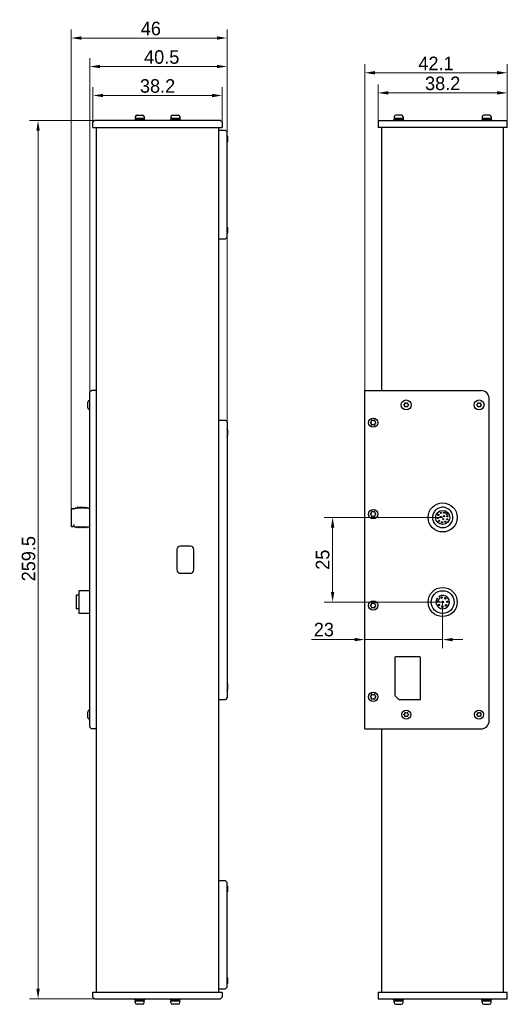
# Model space of a CAD drawing. Header units: millimetres. Extents: x 2329 to 5782, y 1296 to 2780.
# Tile 79 of 123: x 3713 to 3857, y 2213 to 2504. Entities that reach past the tile are written whole.
import ezdxf

# ---------------------------------------------------------------- set-up
doc = ezdxf.new("R2010")
doc.units = ezdxf.units.MM
doc.header["$LTSCALE"] = 0.3
doc.layers.add('00_COMPONENTS', color=7, linetype='Continuous')
doc.layers.add('51__DRAFT_DIMS', color=7, linetype='Continuous')
doc.styles.add('尺寸值样式', font='兰亭黑 GBK.TTF', dxfattribs={"height": 4})
doc.dimstyles.new('1直线标注', dxfattribs={"dimtxt": 4, "dimasz": 3, "dimexe": 2.5, "dimexo": 0, "dimtad": 1, "dimdec": 1, "dimdsep": 46, "dimtxsty": '尺寸值样式', "dimcen": 0, "dimclrd": 8, "dimclre": 8, "dimclrt": 7, "dimadec": 0, "dimazin": 0, "dimtp": 0.001, "dimtm": 0.001, "dimtfac": 1, "dimtdec": 1, "dimtmove": 0, "dimatfit": 0, "dimldrblk": '_FILLED', "dimfxl": 1, "dimtolj": 1, "dimlwd": 15, "dimlwe": 15, "dimarcsym": 0})

# ---------------------------------------------------------------- blocks, each defined once
blk = doc.blocks.new('*D239')
at = {"layer": '51__DRAFT_DIMS', "color": 8, "lineweight": 15}
for p, q in [((3838.05, 2357), (3803.07, 2357)), ((3805.57, 2354), (3805.57, 2335)), ((3838.05, 2332), (3803.07, 2332))]:
    blk.add_line(p, q, dxfattribs=at)
at = {"layer": '51__DRAFT_DIMS', "color": 8}
for points in [[(3806.07, 2354), (3805.07, 2354), (3805.57, 2357)], [(3805.07, 2335), (3806.07, 2335), (3805.57, 2332)]]:
    blk.add_solid(points, dxfattribs=at)
at = {"layer": 'Defpoints', "color": 0}
for p in [(3838.05, 2357), (3805.57, 2332), (3838.05, 2332)]:
    blk.add_point(p, dxfattribs=at)
at = {"layer": '51__DRAFT_DIMS', "color": 7, "insert": (3800.61, 2344.51), "char_height": 4, "attachment_point": 2, "rotation": 90, "style": '尺寸值样式'}
blk.add_mtext('\\A1;25', dxfattribs=at)
blk = doc.blocks.new('_FILLED')
at = {"color": 0, "linetype": 'ByBlock'}
blk.add_solid([(0, 0), (-1, 0.167), (-1, -0.167)], dxfattribs=at)
blk = doc.blocks.new('*D240')
at = {"layer": '51__DRAFT_DIMS', "color": 8, "lineweight": 15}
for p, q in [((3838.05, 2332), (3838.05, 2318.4)), ((3815.05, 2299.8), (3815.05, 2323.4)), ((3812.05, 2320.9), (3799.36, 2320.9)), ((3815.05, 2320.9), (3838.05, 2320.9)), ((3841.05, 2320.9), (3844.05, 2320.9))]:
    blk.add_line(p, q, dxfattribs=at)
at = {"layer": '51__DRAFT_DIMS', "color": 8}
for points in [[(3812.05, 2320.4), (3812.05, 2321.4), (3815.05, 2320.9)], [(3841.05, 2321.4), (3841.05, 2320.4), (3838.05, 2320.9)]]:
    blk.add_solid(points, dxfattribs=at)
at = {"layer": 'Defpoints', "color": 0}
for p in [(3838.05, 2332), (3838.05, 2320.9), (3815.05, 2299.8)]:
    blk.add_point(p, dxfattribs=at)
at = {"layer": '51__DRAFT_DIMS', "color": 7, "insert": (3805.97, 2325.86), "char_height": 4, "attachment_point": 3, "style": '尺寸值样式'}
blk.add_mtext('\\A1;23', dxfattribs=at)
blk = doc.blocks.new('*D242')
at = {"color": 8, "lineweight": 15}
for p, q in [((3734.83, 2472.25), (3734.83, 2484.16)), ((3737.83, 2481.66), (3769.98, 2481.66)), ((3772.98, 2472.25), (3772.98, 2484.16))]:
    blk.add_line(p, q, dxfattribs=at)
at = {"color": 8}
for points in [[(3737.83, 2482.16), (3737.83, 2481.16), (3734.83, 2481.66)], [(3769.98, 2481.16), (3769.98, 2482.16), (3772.98, 2481.66)]]:
    blk.add_solid(points, dxfattribs=at)
at = {"layer": 'Defpoints', "color": 0}
for p in [(3772.98, 2481.66), (3734.83, 2472.25), (3772.98, 2472.25)]:
    blk.add_point(p, dxfattribs=at)
at = {"color": 7, "insert": (3753.91, 2484.45), "char_height": 4, "attachment_point": 5, "style": '尺寸值样式'}
blk.add_mtext('\\A1;38.2', dxfattribs=at)
blk = doc.blocks.new('*D243')
at = {"color": 8, "lineweight": 15}
for p, q in [((3815.05, 2394.5), (3815.05, 2490.88)), ((3857.12, 2472.25), (3857.12, 2490.88)), ((3854.12, 2488.38), (3818.05, 2488.38))]:
    blk.add_line(p, q, dxfattribs=at)
at = {"color": 8}
for points in [[(3818.05, 2488.88), (3818.05, 2487.88), (3815.05, 2488.38)], [(3854.12, 2487.88), (3854.12, 2488.88), (3857.12, 2488.38)]]:
    blk.add_solid(points, dxfattribs=at)
at = {"layer": 'Defpoints', "color": 0}
for p in [(3815.05, 2488.38), (3857.12, 2472.25), (3815.05, 2394.5)]:
    blk.add_point(p, dxfattribs=at)
at = {"color": 7, "insert": (3836.08, 2491.14), "char_height": 4, "attachment_point": 5, "style": '尺寸值样式'}
blk.add_mtext('\\A1;42.1', dxfattribs=at)
blk = doc.blocks.new('*D244')
at = {"color": 8, "lineweight": 15}
for p, q in [((3733.91, 2394), (3733.91, 2492.73)), ((3736.91, 2490.23), (3771.41, 2490.23)), ((3774.41, 2470.82), (3774.41, 2492.73))]:
    blk.add_line(p, q, dxfattribs=at)
at = {"color": 8}
for points in [[(3736.91, 2490.73), (3736.91, 2489.73), (3733.91, 2490.23)], [(3771.41, 2489.73), (3771.41, 2490.73), (3774.41, 2490.23)]]:
    blk.add_solid(points, dxfattribs=at)
at = {"layer": 'Defpoints', "color": 0}
for p in [(3774.41, 2490.23), (3774.41, 2470.82), (3733.91, 2394)]:
    blk.add_point(p, dxfattribs=at)
at = {"color": 7, "insert": (3755.13, 2493.01), "char_height": 4, "attachment_point": 5, "style": '尺寸值样式'}
blk.add_mtext('\\A1;40.5', dxfattribs=at)
blk = doc.blocks.new('*D245')
at = {"color": 8, "lineweight": 15}
for p, q in [((3728.41, 2359.55), (3728.41, 2501.15)), ((3774.41, 2385.25), (3774.41, 2501.15)), ((3731.41, 2498.65), (3771.41, 2498.65))]:
    blk.add_line(p, q, dxfattribs=at)
at = {"color": 8}
for points in [[(3731.41, 2499.15), (3731.41, 2498.15), (3728.41, 2498.65)], [(3771.41, 2498.15), (3771.41, 2499.15), (3774.41, 2498.65)]]:
    blk.add_solid(points, dxfattribs=at)
at = {"layer": 'Defpoints', "color": 0}
for p in [(3774.41, 2498.65), (3774.41, 2385.25), (3728.41, 2359.55)]:
    blk.add_point(p, dxfattribs=at)
at = {"color": 7, "insert": (3751.93, 2501.44), "char_height": 4, "attachment_point": 5, "style": '尺寸值样式'}
blk.add_mtext('\\A1;46', dxfattribs=at)
blk = doc.blocks.new('*D246')
at = {"color": 8, "lineweight": 15}
for p, q in [((3818.97, 2474.25), (3818.97, 2484.94)), ((3857.12, 2474.25), (3857.12, 2484.94)), ((3821.97, 2482.44), (3854.12, 2482.44))]:
    blk.add_line(p, q, dxfattribs=at)
at = {"color": 8}
for points in [[(3821.97, 2482.94), (3821.97, 2481.94), (3818.97, 2482.44)], [(3854.12, 2481.94), (3854.12, 2482.94), (3857.12, 2482.44)]]:
    blk.add_solid(points, dxfattribs=at)
at = {"layer": 'Defpoints', "color": 0}
for p in [(3857.12, 2482.44), (3818.97, 2474.25), (3857.12, 2474.25)]:
    blk.add_point(p, dxfattribs=at)
at = {"color": 7, "insert": (3838.05, 2485.23), "char_height": 4, "attachment_point": 5, "style": '尺寸值样式'}
blk.add_mtext('\\A1;38.2', dxfattribs=at)
blk = doc.blocks.new('*D247')
at = {"color": 8, "lineweight": 15}
for p, q in [((3735.33, 2474.25), (3716.14, 2474.25)), ((3718.64, 2471.25), (3718.64, 2217.75)), ((3735.33, 2214.75), (3716.14, 2214.75))]:
    blk.add_line(p, q, dxfattribs=at)
at = {"color": 8}
for points in [[(3719.14, 2471.25), (3718.14, 2471.25), (3718.64, 2474.25)], [(3718.14, 2217.75), (3719.14, 2217.75), (3718.64, 2214.75)]]:
    blk.add_solid(points, dxfattribs=at)
at = {"layer": 'Defpoints', "color": 0}
for p in [(3735.33, 2474.25), (3718.64, 2214.75), (3735.33, 2214.75)]:
    blk.add_point(p, dxfattribs=at)
at = {"color": 7, "insert": (3715.85, 2344.81), "char_height": 4, "attachment_point": 5, "rotation": 90, "style": '尺寸值样式'}
blk.add_mtext('\\A1;259.5', dxfattribs=at)

msp = doc.modelspace()

# ---------------------------------------------------------------- linework, layer by layer
msp.add_line((3731.76979, 2359.99536), (3731.92246, 2359.72785))
at = {"layer": '00_COMPONENTS'}
for p, q in [((3747.82239, 2475.8486), (3749.49739, 2475.8486)), ((3758.32239, 2475.8486), (3759.99739, 2475.8486)), ((3825.88413, 2475.8486), (3824.20913, 2475.8486)), ((3851.88413, 2475.8486), (3850.20913, 2475.8486)), ((3734.83489, 2473.7486), (3735.33489, 2474.2486)), ((3734.83489, 2472.2486), (3734.83489, 2473.7486)), ((3772.48489, 2474.2486), (3735.33489, 2474.2486)), ((3747.19739, 2474.4986), (3747.19739, 2474.2486)), ((3750.12102, 2474.4986), (3747.19876, 2474.4986)), ((3747.32239, 2475.3486), (3747.32239, 2474.8486)), ((3749.99739, 2474.8486), (3747.32239, 2474.8486)), ((3749.95989, 2474.8486), (3749.95989, 2474.4986)), ((3749.99739, 2475.3486), (3749.99739, 2474.8486)), ((3750.12239, 2474.4986), (3750.12239, 2474.2486)), ((3757.69739, 2474.4986), (3757.69739, 2474.2486)), ((3760.62102, 2474.4986), (3757.69876, 2474.4986)), ((3757.82239, 2475.3486), (3757.82239, 2474.8486)), ((3760.49739, 2474.8486), (3757.82239, 2474.8486)), ((3760.45989, 2474.8486), (3760.45989, 2474.4986)), ((3760.49739, 2475.3486), (3760.49739, 2474.8486)), ((3760.62239, 2474.4986), (3760.62239, 2474.2486)), ((3772.98489, 2473.7486), (3772.48489, 2474.2486)), ((3772.98489, 2473.7486), (3772.98489, 2472.2486)), ((3818.97163, 2474.2486), (3857.12163, 2474.2486)), ((3818.97163, 2474.2486), (3818.97163, 2472.2486)), ((3826.50913, 2474.4986), (3823.58413, 2474.4986)), ((3823.58413, 2474.4986), (3823.58413, 2474.2486)), ((3823.70913, 2475.3486), (3823.70913, 2474.8486)), ((3826.38413, 2474.8486), (3823.70913, 2474.8486)), ((3823.74663, 2474.8486), (3823.74663, 2474.4986)), ((3826.34663, 2474.8486), (3826.34663, 2474.4986)), ((3826.38413, 2475.3486), (3826.38413, 2474.8486)), ((3826.50913, 2474.4986), (3826.50913, 2474.2486)), ((3852.50913, 2474.4986), (3849.58413, 2474.4986)), ((3849.58413, 2474.4986), (3849.58413, 2474.2486)), ((3849.70913, 2475.3486), (3849.70913, 2474.8486)), ((3852.38413, 2474.8486), (3849.70913, 2474.8486)), ((3849.74663, 2474.8486), (3849.74663, 2474.4986)), ((3852.34663, 2474.8486), (3852.34663, 2474.4986)), ((3852.38413, 2475.3486), (3852.38413, 2474.8486)), ((3852.50913, 2474.4986), (3852.50913, 2474.2486)), ((3857.12163, 2472.2486), (3857.12163, 2474.2486)), ((3734.83489, 2472.2486), (3772.98489, 2472.2486)), ((3735.90989, 2216.7486), (3735.90989, 2472.2486)), ((3771.90989, 2472.2486), (3771.90989, 2216.7486)), ((3773.90989, 2471.3236), (3771.90989, 2471.3236)), ((3773.90989, 2471.3236), (3774.40989, 2470.8236)), ((3774.40989, 2439.8236), (3774.40989, 2470.8236)), ((3857.12163, 2472.2486), (3818.97163, 2472.2486)), ((3820.04663, 2472.2486), (3820.04663, 2394.4986)), ((3856.04663, 2216.7486), (3856.04663, 2472.2486)), ((3774.50989, 2469.6611), (3774.50989, 2467.9861)), ((3774.50989, 2442.6611), (3774.50989, 2440.9861)), ((3771.90989, 2439.3236), (3773.90989, 2439.3236)), ((3773.90989, 2439.3236), (3774.40989, 2439.8236)), ((3733.90989, 2393.9986), (3734.40989, 2394.4986)), ((3735.90989, 2394.4986), (3734.40989, 2394.4986)), ((3815.04663, 2394.4986), (3849.29663, 2394.4986)), ((3815.04663, 2294.4986), (3815.04663, 2394.4986)), ((3733.80989, 2391.5861), (3733.90989, 2391.5861)), ((3733.90989, 2294.9986), (3733.90989, 2393.9986)), ((3851.79663, 2296.9986), (3851.79663, 2391.9986)), ((3733.30989, 2389.4111), (3733.30989, 2391.0861)), ((3733.80989, 2388.9111), (3733.90989, 2388.9111)), ((3771.90989, 2385.7486), (3773.90989, 2385.7486)), ((3774.40989, 2385.2486), (3773.90989, 2385.7486)), ((3774.40989, 2385.2486), (3774.40989, 2303.7486)), ((3774.50989, 2382.8361), (3774.50989, 2381.1611)), ((3728.40989, 2359.54851), (3728.40989, 2354.4486)), ((3728.50989, 2359.6486), (3729.04066, 2359.6486)), ((3729.04066, 2359.6486), (3729.04719, 2359.62302)), ((3729.20989, 2359.6486), (3729.45564, 2359.6486)), ((3729.45564, 2359.6486), (3729.53489, 2359.72785)), ((3729.53489, 2359.72785), (3729.65326, 2359.72785)), ((3729.65326, 2359.72785), (3729.70363, 2359.81508)), ((3729.77003, 2359.81846), (3729.70753, 2359.81846)), ((3729.77386, 2359.81518), (3729.77003, 2359.81848)), ((3729.82452, 2359.72785), (3729.77387, 2359.81516)), ((3729.83253, 2359.71405), (3729.82452, 2359.72785)), ((3729.82452, 2359.72785), (3730.04732, 2359.72785)), ((3730.18556, 2359.97037), (3730.04586, 2359.7287)), ((3730.2, 2359.99537), (3730.18556, 2359.97037)), ((3730.26617, 2359.99854), (3730.20367, 2359.99854)), ((3730.26979, 2359.99543), (3730.26614, 2359.99859)), ((3730.42649, 2359.72435), (3730.26981, 2359.99539)), ((3730.42246, 2359.72785), (3730.54732, 2359.72785)), ((3730.68555, 2359.97045), (3730.54582, 2359.72872)), ((3730.69997, 2359.99541), (3730.68555, 2359.97045)), ((3730.70362, 2359.99856), (3730.69997, 2359.99541)), ((3730.76612, 2359.99856), (3730.70362, 2359.99856)), ((3730.76975, 2359.99543), (3730.76609, 2359.9986)), ((3730.92641, 2359.72441), (3730.76977, 2359.99539)), ((3730.92246, 2359.72785), (3731.04732, 2359.72785)), ((3731.18554, 2359.97034), (3731.04586, 2359.7287)), ((3731.19999, 2359.99533), (3731.18554, 2359.97034)), ((3731.20366, 2359.99851), (3731.19999, 2359.99533)), ((3731.26616, 2359.99851), (3731.20366, 2359.99851)), ((3731.2698, 2359.99538), (3731.26613, 2359.99855)), ((3731.42647, 2359.72433), (3731.26982, 2359.99534)), ((3731.42246, 2359.72785), (3731.54732, 2359.72785)), ((3731.68553, 2359.97033), (3731.54586, 2359.7287)), ((3731.69997, 2359.99532), (3731.68553, 2359.97033)), ((3731.70364, 2359.99849), (3731.69997, 2359.99532)), ((3731.76614, 2359.99849), (3731.70364, 2359.99849)), ((3731.76979, 2359.99536), (3731.76612, 2359.99854)), ((3731.92246, 2359.72785), (3732.04732, 2359.72785)), ((3732.18556, 2359.97044), (3732.04583, 2359.72871)), ((3732.20001, 2359.99545), (3732.18556, 2359.97044)), ((3732.26615, 2359.9986), (3732.20365, 2359.9986)), ((3732.26975, 2359.9955), (3732.26613, 2359.99864)), ((3732.42645, 2359.72441), (3732.26978, 2359.99546)), ((3732.42246, 2359.72785), (3732.54732, 2359.72785)), ((3732.68553, 2359.97036), (3732.54584, 2359.72871)), ((3732.69996, 2359.99533), (3732.68553, 2359.97036)), ((3732.70363, 2359.9985), (3732.69996, 2359.99533)), ((3732.76613, 2359.9985), (3732.70363, 2359.9985)), ((3732.76977, 2359.99537), (3732.7661, 2359.99855)), ((3732.92642, 2359.72437), (3732.7698, 2359.99533)), ((3732.92246, 2359.72785), (3733.10326, 2359.72785)), ((3733.19614, 2359.90173), (3733.09729, 2359.73132)), ((3733.19988, 2359.90495), (3733.19614, 2359.90173)), ((3733.2624, 2359.90495), (3733.19988, 2359.90495)), ((3733.26614, 2359.90171), (3733.26238, 2359.90498)), ((3733.36652, 2359.72785), (3733.26614, 2359.90171)), ((3733.36652, 2359.72785), (3733.90989, 2359.72785)), ((3838.98355, 2358.35978), (3839.28633, 2358.66256)), ((3839.19568, 2357.93552), (3838.98355, 2358.14765)), ((3839.7106, 2358.2383), (3839.40781, 2357.93552)), ((3728.50989, 2354.3486), (3729.04066, 2354.3486)), ((3729.0472, 2354.37422), (3729.04066, 2354.3486)), ((3729.20989, 2354.3486), (3729.45564, 2354.3486)), ((3729.45564, 2354.3486), (3729.53489, 2354.26935)), ((3729.53489, 2354.26935), (3729.79732, 2354.26935)), ((3729.79335, 2354.27285), (3729.94998, 2354.00188)), ((3729.95365, 2353.99871), (3729.94998, 2354.00188)), ((3729.95365, 2353.99871), (3730.01615, 2353.99871)), ((3730.01982, 2354.00188), (3730.0376, 2354.03265)), ((3730.0376, 2354.03265), (3730.17393, 2354.2685)), ((3730.17246, 2354.26935), (3730.29732, 2354.26935)), ((3730.29335, 2354.27278), (3730.45001, 2354.00175)), ((3730.45365, 2353.9986), (3730.51612, 2353.99856)), ((3730.51975, 2354.0017), (3730.51612, 2353.99856)), ((3730.51977, 2354.00174), (3730.53758, 2354.03255)), ((3730.53758, 2354.03255), (3730.67396, 2354.26849)), ((3730.67246, 2354.26935), (3730.79732, 2354.26935)), ((3730.79332, 2354.27287), (3730.94996, 2354.00187)), ((3730.95363, 2353.9987), (3730.94996, 2354.00187)), ((3730.95363, 2353.9987), (3731.01613, 2353.9987)), ((3731.0198, 2354.00188), (3731.03759, 2354.03266)), ((3731.03759, 2354.03266), (3731.17392, 2354.26851)), ((3731.17246, 2354.26935), (3731.29732, 2354.26935)), ((3731.29337, 2354.27279), (3731.45001, 2354.00179)), ((3731.45366, 2353.99863), (3731.51616, 2353.99863)), ((3731.51977, 2354.00173), (3731.51614, 2353.99859)), ((3731.5198, 2354.00177), (3731.53757, 2354.03252)), ((3731.53757, 2354.03252), (3731.67397, 2354.26849)), ((3731.67248, 2354.26935), (3731.79732, 2354.26935)), ((3731.79337, 2354.2728), (3731.95, 2354.00184)), ((3731.95367, 2353.99866), (3731.95, 2354.00184)), ((3731.95367, 2353.99866), (3732.01617, 2353.99866)), ((3732.01982, 2354.00182), (3732.03759, 2354.03258)), ((3732.03759, 2354.03258), (3732.17396, 2354.26849)), ((3732.17246, 2354.26935), (3732.29732, 2354.26935)), ((3732.2933, 2354.27284), (3732.44998, 2354.00178)), ((3732.45362, 2353.99864), (3732.51612, 2353.99864)), ((3732.51975, 2354.00176), (3732.51609, 2353.99859)), ((3732.51977, 2354.0018), (3732.53757, 2354.0326)), ((3732.53757, 2354.0326), (3732.67393, 2354.2685)), ((3732.67246, 2354.26935), (3732.79732, 2354.26935)), ((3732.79336, 2354.27283), (3732.94999, 2354.00187)), ((3732.95366, 2353.9987), (3732.94999, 2354.00187)), ((3732.95366, 2353.9987), (3733.01613, 2353.99867)), ((3733.01982, 2354.00187), (3733.0376, 2354.03263)), ((3733.0376, 2354.03263), (3733.17394, 2354.26849)), ((3733.17246, 2354.26935), (3733.90989, 2354.26935)), ((3763.58489, 2348.4986), (3760.58489, 2348.4986)), ((3759.58489, 2347.4986), (3759.58489, 2341.4986)), ((3764.58489, 2341.4986), (3764.58489, 2347.4986)), ((3760.58489, 2340.4986), (3763.58489, 2340.4986)), ((3729.90989, 2333.9986), (3729.90989, 2329.9986)), ((3730.65989, 2334.0486), (3729.95989, 2334.0486)), ((3730.65989, 2335.1986), (3730.80989, 2335.3486)), ((3730.65989, 2335.1986), (3730.65989, 2328.7986)), ((3733.90989, 2335.3486), (3730.80989, 2335.3486)), ((3836.58823, 2332.92668), (3836.39234, 2333.12257)), ((3836.92267, 2333.6529), (3837.11856, 2333.45701)), ((3837.11856, 2332.96203), (3837.0832, 2332.92668)), ((3839.4962, 2330.54903), (3839.4941, 2330.54694)), ((3730.65989, 2329.9486), (3729.95989, 2329.9486)), ((3730.65989, 2328.7986), (3730.80989, 2328.6486)), ((3733.90989, 2328.6486), (3730.80989, 2328.6486)), ((3838.09393, 2327.79994), (3838.19279, 2327.70109)), ((3831.29663, 2315.8236), (3824.14663, 2315.8236)), ((3823.89663, 2315.5736), (3823.89663, 2304.57715)), ((3831.54663, 2303.4236), (3831.54663, 2315.5736)), ((3774.50989, 2307.8361), (3774.50989, 2306.1611)), ((3825.12341, 2303.24682), (3823.96986, 2304.40038)), ((3771.90989, 2303.2486), (3773.90989, 2303.2486)), ((3774.40989, 2303.7486), (3773.90989, 2303.2486)), ((3825.30019, 2303.1736), (3831.29663, 2303.1736)), ((3733.30989, 2297.9111), (3733.30989, 2299.5861)), ((3733.80989, 2300.0861), (3733.90989, 2300.0861)), ((3733.80989, 2297.4111), (3733.90989, 2297.4111)), ((3733.90989, 2294.9986), (3734.40989, 2294.4986)), ((3735.90989, 2294.4986), (3734.40989, 2294.4986)), ((3815.04663, 2294.4986), (3849.29663, 2294.4986)), ((3820.04663, 2294.4986), (3820.04663, 2216.7486)), ((3773.90989, 2249.6736), (3771.90989, 2249.6736)), ((3773.90989, 2249.6736), (3774.40989, 2249.1736)), ((3774.40989, 2218.1736), (3774.40989, 2249.1736)), ((3774.50989, 2248.0111), (3774.50989, 2246.3361)), ((3774.50989, 2221.0111), (3774.50989, 2219.3361)), ((3771.90989, 2217.6736), (3773.90989, 2217.6736)), ((3773.90989, 2217.6736), (3774.40989, 2218.1736)), ((3734.83489, 2216.7486), (3772.98489, 2216.7486)), ((3734.83489, 2215.2486), (3734.83489, 2216.7486)), ((3734.83489, 2215.2486), (3735.33489, 2214.7486)), ((3735.33489, 2214.7486), (3772.48489, 2214.7486)), ((3747.19739, 2214.4986), (3747.19739, 2214.7486)), ((3747.19876, 2214.4986), (3750.12102, 2214.4986)), ((3747.32239, 2214.1486), (3749.99739, 2214.1486)), ((3747.32239, 2213.6486), (3747.32239, 2214.1486)), ((3749.95989, 2214.1486), (3749.95989, 2214.4986)), ((3749.99739, 2213.6486), (3749.99739, 2214.1486)), ((3750.12239, 2214.4986), (3750.12239, 2214.7486)), ((3757.69739, 2214.4986), (3757.69739, 2214.7486)), ((3757.69876, 2214.4986), (3760.62102, 2214.4986)), ((3757.82239, 2214.1486), (3760.49739, 2214.1486)), ((3757.82239, 2213.6486), (3757.82239, 2214.1486)), ((3760.45989, 2214.1486), (3760.45989, 2214.4986)), ((3760.49739, 2213.6486), (3760.49739, 2214.1486)), ((3760.62239, 2214.4986), (3760.62239, 2214.7486)), ((3772.98489, 2215.2486), (3772.48489, 2214.7486)), ((3772.98489, 2216.7486), (3772.98489, 2215.2486)), ((3818.97163, 2216.7486), (3818.97163, 2214.7486)), ((3818.97163, 2216.7486), (3857.12163, 2216.7486)), ((3818.97163, 2214.7486), (3857.12163, 2214.7486)), ((3823.58413, 2214.4986), (3823.58413, 2214.7486)), ((3823.58413, 2214.4986), (3826.50913, 2214.4986)), ((3823.70913, 2213.6486), (3823.70913, 2214.1486)), ((3823.70913, 2214.1486), (3826.38413, 2214.1486)), ((3823.74663, 2214.1486), (3823.74663, 2214.4986)), ((3826.34663, 2214.1486), (3826.34663, 2214.4986)), ((3826.38413, 2213.6486), (3826.38413, 2214.1486)), ((3826.50913, 2214.4986), (3826.50913, 2214.7486)), ((3849.58413, 2214.4986), (3849.58413, 2214.7486)), ((3849.58413, 2214.4986), (3852.50913, 2214.4986)), ((3849.70913, 2213.6486), (3849.70913, 2214.1486)), ((3849.70913, 2214.1486), (3852.38413, 2214.1486)), ((3849.74663, 2214.1486), (3849.74663, 2214.4986)), ((3852.34663, 2214.1486), (3852.34663, 2214.4986)), ((3852.38413, 2213.6486), (3852.38413, 2214.1486)), ((3852.50913, 2214.4986), (3852.50913, 2214.7486)), ((3857.12163, 2214.7486), (3857.12163, 2216.7486)), ((3749.49739, 2213.1486), (3747.82239, 2213.1486)), ((3759.99739, 2213.1486), (3758.32239, 2213.1486)), ((3824.20913, 2213.1486), (3825.88413, 2213.1486)), ((3850.20913, 2213.1486), (3851.88413, 2213.1486))]:
    msp.add_line(p, q, dxfattribs=at)
for points in [[(3729.04066, 2359.6486), (3729.04112, 2359.64555), (3729.04344, 2359.63647), (3729.04725, 2359.62278)], [(3729.04726, 2354.37444), (3729.04342, 2354.36069), (3729.0411, 2354.35163), (3729.04066, 2354.3486)]]:
    msp.add_lwpolyline(points, dxfattribs=at)
for centre, radius in [((3827.29663, 2390.2486), 1.4625), ((3848.79663, 2390.2486), 1.4625), ((3817.54663, 2384.9986), 1.375), ((3817.54663, 2357.9986), 1.375), ((3838.04663, 2356.9986), 4.3), ((3838.04663, 2356.9986), 2.075), ((3836.60863, 2356.81247), 0.175), ((3836.79407, 2357.72907), 0.175), ((3837.50052, 2358.34183), 0.175), ((3837.51537, 2357.14095), 0.175), ((3838.18898, 2356.46734), 0.175), ((3838.43413, 2358.39587), 0.175), ((3838.43554, 2357.38751), 0.175), ((3839.38986, 2356.45249), 0.175), ((3839.4439, 2357.3861), 0.175), ((3837.02133, 2355.9733), 0.175), ((3837.86051, 2355.5606), 0.175), ((3838.77711, 2355.74604), 0.175), ((3838.04663, 2331.9986), 4.3), ((3838.04663, 2331.9986), 3.35), ((3837.76075, 2333.34355), 0.2125), ((3838.87413, 2333.09672), 0.2125), ((3817.54663, 2330.9986), 1.375), ((3836.70168, 2332.28448), 0.2125), ((3836.94851, 2331.17111), 0.2125), ((3837.95072, 2330.62695), 0.2125), ((3838.04663, 2331.9986), 0.2125), ((3839.01891, 2331.02633), 0.2125), ((3839.41828, 2332.09452), 0.2125), ((3817.54663, 2303.9986), 1.375), ((3827.29663, 2298.7486), 1.3375), ((3848.79663, 2298.7486), 1.3375)]:
    msp.add_circle(centre, radius, dxfattribs=at)
for centre, radius, start, end in [((3747.82239, 2475.3486), 0.5, 90, 180), ((3749.49739, 2475.3486), 0.5, 0, 90), ((3758.32239, 2475.3486), 0.5, 90, 180), ((3759.99739, 2475.3486), 0.5, 0, 90), ((3824.20913, 2475.3486), 0.5, 90, 180), ((3825.88413, 2475.3486), 0.5, 0, 90), ((3850.20913, 2475.3486), 0.5, 90, 180), ((3851.88413, 2475.3486), 0.5, 0, 90), ((3774.00989, 2469.6611), 0.5, 0, 36.6038744), ((3774.00989, 2467.9861), 0.5, 323.3961256, 0), ((3774.00989, 2442.6611), 0.5, 0, 36.6038744), ((3774.00989, 2440.9861), 0.5, 323.3961256, 0), ((3849.29663, 2391.9986), 2.5, 0, 90), ((3733.80989, 2391.0861), 0.5, 90, 180), ((3733.80989, 2389.4111), 0.5, 180, 270), ((3826.65517, 2390.61895), 0.23109, 296.7657738, 3.2342262), ((3826.70215, 2389.90538), 0.18609, 355.3043116, 64.6956884), ((3827.29663, 2389.49254), 0.24396, 57.1925011, 122.807499), ((3827.29663, 2390.93505), 0.18609, 235.3043116, 304.6956884), ((3827.9381, 2389.87825), 0.23109, 116.7657738, 183.2342262), ((3827.9514, 2390.62663), 0.24396, 177.192501, 242.8074989), ((3848.15517, 2390.61895), 0.23109, 296.7657738, 3.2342262), ((3848.20215, 2389.90538), 0.18609, 355.3043116, 64.6956884), ((3848.79663, 2389.49254), 0.24396, 57.1925011, 122.807499), ((3848.79663, 2390.93505), 0.18609, 235.3043116, 304.6956884), ((3849.4381, 2389.87825), 0.23109, 116.7657738, 183.2342262), ((3849.4514, 2390.62663), 0.24396, 177.192501, 242.8074989), ((3816.69618, 2385.48431), 0.35301, 286.7779003, 13.2220997), ((3817.17143, 2385.61387), 0.14035, 39.6481325, 200.3518675), ((3817.52125, 2385.96067), 0.35301, 226.7779003, 313.2220997), ((3817.87107, 2385.61387), 0.14035, 339.6481325, 140.3518675), ((3818.34632, 2385.48431), 0.35301, 166.7779003, 253.2220997), ((3774.00989, 2382.8361), 0.5, 0, 36.6038744), ((3816.8216, 2385.00796), 0.14035, 99.6481325, 260.3518675), ((3816.69618, 2384.5316), 0.35301, 346.7779003, 73.2220997), ((3817.17143, 2384.40205), 0.14035, 159.6481325, 320.3518675), ((3817.52125, 2384.05525), 0.35301, 46.7779003, 133.2220997), ((3817.87107, 2384.40205), 0.14035, 219.6481325, 20.3518675), ((3818.34632, 2384.5316), 0.35301, 106.7779003, 193.2220997), ((3818.2209, 2385.00796), 0.14035, 279.6481325, 80.3518675), ((3774.00989, 2381.1611), 0.5, 323.3961256, 0), ((3728.50989, 2359.5486), 0.1, 90, 180), ((3728.31709, 2359.12094), 0.85042, 17.3009306, 20.0568065), ((3838.04512, 2356.99217), 3.00652, 77.5585589, 79.0072368), ((3838.04556, 2356.99418), 3.00446, 76.6650547, 77.5585043), ((3838.04614, 2356.99662), 3.00195, 75.6965144, 76.6650703), ((3838.04727, 2357.00101), 2.99742, 74.1908324, 75.6966586), ((3816.8216, 2358.00796), 0.14035, 99.6481325, 260.3518675), ((3816.69618, 2358.48431), 0.35301, 286.7779003, 13.2220997), ((3816.69618, 2357.5316), 0.35301, 346.7779003, 73.2220997), ((3817.17143, 2358.61387), 0.14035, 39.6481325, 200.3518675), ((3817.17143, 2357.40205), 0.14035, 159.6481325, 320.3518675), ((3817.52125, 2358.96067), 0.35301, 226.7779003, 313.2220997), ((3817.52125, 2357.05525), 0.35301, 46.7779003, 133.2220997), ((3817.87107, 2358.61387), 0.14035, 339.6481325, 140.3518675), ((3817.87107, 2357.40205), 0.14035, 219.6481325, 20.3518675), ((3818.34632, 2358.48431), 0.35301, 166.7779003, 253.2220997), ((3818.34632, 2357.5316), 0.35301, 106.7779003, 193.2220997), ((3818.2209, 2358.00796), 0.14035, 279.6481325, 80.3518675), ((3839.08962, 2358.25372), 0.15, 134.9999999, 224.9999948), ((3839.30175, 2358.04158), 0.15, 224.9999999, 315), ((3838.08859, 2356.86702), 2.99362, 16.360939, 16.8619084), ((3838.05223, 2357.00101), 2.99394, 12.2870963, 13.7037612), ((3728.50989, 2354.4486), 0.1, 180, 270), ((3728.32771, 2354.8724), 0.83911, 339.9420225, 342.6200337), ((3838.04748, 2357.00037), 3.0019, 254.6402316, 255.5661224), ((3838.04672, 2356.9974), 2.99883, 255.5661108, 256.5278304), ((3838.04555, 2356.99249), 2.99379, 256.5276878, 257.9673896), ((3838.04393, 2356.9849), 2.98602, 257.96737, 259.4171917), ((3838.04364, 2356.98348), 2.98457, 259.4177425, 260.3744239), ((3760.58489, 2347.4986), 1, 90, 180), ((3763.58489, 2347.4986), 1, 0, 90), ((3760.58489, 2341.4986), 1, 180, 270), ((3763.58489, 2341.4986), 1, 270, 0), ((3729.95989, 2333.9986), 0.05, 90, 180), ((3838.04663, 2331.9986), 2, 145.8069229, 124.1930771), ((3836.87107, 2333.20952), 0.35, 315, 45), ((3816.8216, 2331.00796), 0.14035, 99.6481325, 260.3518675), ((3816.69618, 2331.48431), 0.35301, 286.7779003, 13.2220997), ((3816.69618, 2330.5316), 0.35301, 346.7779003, 73.2220997), ((3817.17143, 2331.61387), 0.14035, 39.6481325, 200.3518675), ((3817.17143, 2330.40205), 0.14035, 159.6481325, 320.3518675), ((3817.52125, 2331.96067), 0.35301, 226.7779003, 313.2220997), ((3817.52125, 2330.05525), 0.35301, 46.7779003, 133.2220997), ((3817.87107, 2331.61387), 0.14035, 339.6481325, 140.3518675), ((3817.87107, 2330.40205), 0.14035, 219.6481325, 20.3518675), ((3818.34632, 2331.48431), 0.35301, 166.7779003, 253.2220997), ((3818.34632, 2330.5316), 0.35301, 106.7779003, 193.2220997), ((3818.2209, 2331.00796), 0.14035, 279.6481325, 80.3518675), ((3836.83571, 2333.17417), 0.35, 225, 315), ((3729.95989, 2329.9986), 0.05, 180, 270), ((3824.14663, 2315.5736), 0.25, 90, 180), ((3831.29663, 2315.5736), 0.25, 0, 90), ((3774.00989, 2307.8361), 0.5, 0, 36.6038744), ((3774.00989, 2306.1611), 0.5, 323.3961256, 0), ((3816.8216, 2304.00796), 0.14035, 99.6481325, 260.3518675), ((3816.69618, 2304.48431), 0.35301, 286.7779003, 13.2220997), ((3817.17143, 2304.61387), 0.14035, 39.6481325, 200.3518675), ((3817.52125, 2304.96067), 0.35301, 226.7779003, 313.2220997), ((3817.87107, 2304.61387), 0.14035, 339.6481325, 140.3518675), ((3818.34632, 2304.48431), 0.35301, 166.7779003, 253.2220997), ((3818.2209, 2304.00796), 0.14035, 279.6481325, 80.3518675), ((3824.14663, 2304.57715), 0.25, 180, 225), ((3816.69618, 2303.5316), 0.35301, 346.7779003, 73.2220997), ((3817.17143, 2303.40205), 0.14035, 159.6481325, 320.3518675), ((3817.52125, 2303.05525), 0.35301, 46.7779003, 133.2220997), ((3817.87107, 2303.40205), 0.14035, 219.6481325, 20.3518675), ((3818.34632, 2303.5316), 0.35301, 106.7779003, 193.2220997), ((3825.30019, 2303.4236), 0.25, 225, 270), ((3831.29663, 2303.4236), 0.25, 270, 0), ((3733.80989, 2299.5861), 0.5, 90, 180), ((3826.65517, 2299.11895), 0.23109, 296.7657738, 3.2342262), ((3826.70215, 2298.40538), 0.18609, 355.3043116, 64.6956884), ((3827.29663, 2297.99254), 0.24396, 57.1925011, 122.807499), ((3827.29663, 2299.43505), 0.18609, 235.3043116, 304.6956884), ((3827.9381, 2298.37825), 0.23109, 116.7657738, 183.2342262), ((3827.9514, 2299.12663), 0.24396, 177.192501, 242.8074989), ((3848.15517, 2299.11895), 0.23109, 296.7657738, 3.2342262), ((3848.20215, 2298.40538), 0.18609, 355.3043116, 64.6956884), ((3848.79663, 2297.99254), 0.24396, 57.1925011, 122.807499), ((3848.79663, 2299.43505), 0.18609, 235.3043116, 304.6956884), ((3849.4381, 2298.37825), 0.23109, 116.7657738, 183.2342262), ((3849.4514, 2299.12663), 0.24396, 177.192501, 242.8074989), ((3733.80989, 2297.9111), 0.5, 180, 270), ((3849.29663, 2296.9986), 2.5, 270, 0), ((3774.00989, 2248.0111), 0.5, 0, 36.6038744), ((3774.00989, 2246.3361), 0.5, 323.3961256, 0), ((3774.00989, 2221.0111), 0.5, 0, 36.6038744), ((3774.00989, 2219.3361), 0.5, 323.3961256, 0), ((3747.82239, 2213.6486), 0.5, 180, 270), ((3749.49739, 2213.6486), 0.5, 270, 0), ((3758.32239, 2213.6486), 0.5, 180, 270), ((3759.99739, 2213.6486), 0.5, 270, 0), ((3824.20913, 2213.6486), 0.5, 180, 270), ((3825.88413, 2213.6486), 0.5, 270, 0), ((3850.20913, 2213.6486), 0.5, 180, 270), ((3851.88413, 2213.6486), 0.5, 270, 0)]:
    msp.add_arc(centre, radius, start, end, dxfattribs=at)
for centre, start_param, end_param in [((3748.65989, 2474.8486), -4.71238898, -4.614239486), ((3759.15989, 2474.8486), -4.71238898, -4.614239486), ((3748.65989, 2214.1486), 7.755832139, 7.853981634), ((3748.65989, 2214.90416), -4.59859709, -4.500701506), ((3759.15989, 2214.1486), 7.755832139, 7.853981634), ((3759.15989, 2214.90416), -4.59859709, -4.500701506)]:
    msp.add_ellipse(centre, major_axis=(0, 3.57172), ratio=0.363970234, start_param=start_param, end_param=end_param, dxfattribs=at)
for points, knots in [([(3826.78169, 2390.07361), (3826.65832, 2390.13194), (3826.53881, 2390.24495), (3826.65083, 2390.35795), (3826.75923, 2390.41263)], [0, 0, 0, 0, 0.516167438, 1, 1, 1, 1]), ([(3827.16445, 2389.69759), (3827.06573, 2389.63395), (3826.91422, 2389.59555), (3826.87645, 2389.75413), (3826.88762, 2389.89014)], [0, 0, 0, 0, 0.479233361, 1, 1, 1, 1]), ([(3826.88588, 2390.63199), (3826.87903, 2390.7532), (3826.92089, 2390.90672), (3827.07851, 2390.85973), (3827.19071, 2390.78205)], [0, 0, 0, 0, 0.483832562, 1, 1, 1, 1]), ([(3827.40256, 2390.78205), (3827.51476, 2390.85973), (3827.67099, 2390.90631), (3827.71349, 2390.7559), (3827.70773, 2390.63858)], [0, 0, 0, 0, 0.520766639, 1, 1, 1, 1]), ([(3827.70738, 2389.86521), (3827.71423, 2389.744), (3827.6741, 2389.5968), (3827.52754, 2389.63395), (3827.42882, 2389.69759)], [0, 0, 0, 0, 0.504605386, 1, 1, 1, 1]), ([(3827.83992, 2390.40963), (3827.94439, 2390.35596), (3828.04984, 2390.2476), (3827.94243, 2390.13925), (3827.83403, 2390.08457)], [0, 0, 0, 0, 0.495394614, 1, 1, 1, 1]), ([(3848.28169, 2390.07361), (3848.15832, 2390.13194), (3848.03881, 2390.24495), (3848.15083, 2390.35795), (3848.25923, 2390.41263)], [0, 0, 0, 0, 0.516167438, 1, 1, 1, 1]), ([(3848.66445, 2389.69759), (3848.56573, 2389.63395), (3848.41422, 2389.59555), (3848.37645, 2389.75413), (3848.38762, 2389.89014)], [0, 0, 0, 0, 0.479233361, 1, 1, 1, 1]), ([(3848.38588, 2390.63199), (3848.37903, 2390.7532), (3848.42089, 2390.90672), (3848.57851, 2390.85973), (3848.69071, 2390.78205)], [0, 0, 0, 0, 0.483832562, 1, 1, 1, 1]), ([(3848.90256, 2390.78205), (3849.01476, 2390.85973), (3849.17099, 2390.90631), (3849.21349, 2390.7559), (3849.20773, 2390.63858)], [0, 0, 0, 0, 0.520766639, 1, 1, 1, 1]), ([(3849.20738, 2389.86521), (3849.21423, 2389.744), (3849.1741, 2389.5968), (3849.02754, 2389.63395), (3848.92882, 2389.69759)], [0, 0, 0, 0, 0.504605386, 1, 1, 1, 1]), ([(3849.33992, 2390.40963), (3849.44439, 2390.35596), (3849.54984, 2390.2476), (3849.44243, 2390.13925), (3849.33403, 2390.08457)], [0, 0, 0, 0, 0.495394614, 1, 1, 1, 1]), ([(3729.04719, 2359.62302), (3729.04856, 2359.61797), (3729.05612, 2359.5908), (3729.06437, 2359.56384), (3729.07137, 2359.54196)], [0, 0, 0, 0, 0.185547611, 1, 1, 1, 1]), ([(3729.07137, 2359.54196), (3729.07434, 2359.53268), (3729.08848, 2359.48931), (3729.1036, 2359.44627), (3729.11593, 2359.4126)], [0, 0, 0, 0, 0.213759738, 1, 1, 1, 1]), ([(3729.70364, 2359.81507), (3729.70417, 2359.81599), (3729.70512, 2359.8175), (3729.70683, 2359.81845), (3729.70753, 2359.81845)], [0, 0, 0, 0, 0.601064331, 1, 1, 1, 1]), ([(3730.20367, 2359.99858), (3730.203, 2359.99859), (3730.2014, 2359.99771), (3730.2005, 2359.9963), (3730.2, 2359.99543)], [0, 0, 0, 0, 0.399391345, 1, 1, 1, 1]), ([(3732.20365, 2359.99846), (3732.20299, 2359.99847), (3732.2014, 2359.99761), (3732.20051, 2359.99621), (3732.20001, 2359.99536)], [0, 0, 0, 0, 0.400368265, 1, 1, 1, 1]), ([(3838.61842, 2359.94352), (3838.24459, 2360.01614), (3837.46074, 2360.017), (3836.37623, 2359.57901), (3835.53199, 2358.76752), (3835.05344, 2357.69904), (3835.0083, 2356.52921), (3835.40454, 2355.42724), (3836.18237, 2354.5537), (3836.88512, 2354.20657), (3837.25234, 2354.10569)], [0, 0, 0, 0, 0.124995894, 0.249999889, 0.374999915, 0.499998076, 0.624993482, 0.749997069, 0.875000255, 1, 1, 1, 1]), ([(3840.9535, 2357.73537), (3840.8678, 2358.05003), (3840.66691, 2358.52601), (3840.19541, 2359.13884), (3839.5844, 2359.61268), (3839.10926, 2359.81557), (3838.86387, 2359.88505)], [0, 0, 0, 0, 0.24999826, 0.499996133, 0.74999637, 1, 1, 1, 1]), ([(3837.54459, 2354.04092), (3837.78476, 2354.00019), (3838.27718, 2353.97746), (3839.00048, 2354.12285), (3839.66768, 2354.43871), (3840.23849, 2354.90664), (3840.6792, 2355.49872), (3840.96371, 2356.17983), (3841.07548, 2356.9092), (3841.02944, 2357.40006), (3840.97759, 2357.63815)], [0, 0, 0, 0, 0.124996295, 0.24999164, 0.374987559, 0.499985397, 0.624974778, 0.749972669, 0.874967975, 1, 1, 1, 1]), ([(3729.07136, 2354.45523), (3729.06867, 2354.44679), (3729.06022, 2354.41991), (3729.05226, 2354.39287), (3729.0472, 2354.37422)], [0, 0, 0, 0, 0.314265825, 1, 1, 1, 1]), ([(3729.11593, 2354.58461), (3729.11145, 2354.57236), (3729.09598, 2354.52945), (3729.08129, 2354.48626), (3729.07136, 2354.45523)], [0, 0, 0, 0, 0.285855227, 1, 1, 1, 1]), ([(3729.18172, 2354.90967), (3729.17931, 2354.88263), (3729.16858, 2354.78557), (3729.14963, 2354.68907), (3729.12851, 2354.62175)], [0, 0, 0, 0, 0.277820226, 1, 1, 1, 1]), ([(3730.01979, 2354.00184), (3730.01929, 2354.00097), (3730.01839, 2353.99954), (3730.01679, 2353.99865), (3730.01612, 2353.99864)], [0, 0, 0, 0, 0.600913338, 1, 1, 1, 1]), ([(3730.45365, 2353.99873), (3730.45299, 2353.99872), (3730.4514, 2353.99958), (3730.45051, 2354.00097), (3730.45001, 2354.00182)], [0, 0, 0, 0, 0.400421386, 1, 1, 1, 1]), ([(3731.01978, 2354.0018), (3731.01927, 2354.00094), (3731.01838, 2353.99951), (3731.01677, 2353.99863), (3731.0161, 2353.99863)], [0, 0, 0, 0, 0.600894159, 1, 1, 1, 1]), ([(3731.45366, 2353.9986), (3731.453, 2353.99859), (3731.4514, 2353.99946), (3731.45051, 2354.00088), (3731.45001, 2354.00174)], [0, 0, 0, 0, 0.399494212, 1, 1, 1, 1]), ([(3732.01979, 2354.00179), (3732.01929, 2354.00092), (3732.0184, 2353.9995), (3732.01681, 2353.99859), (3732.01614, 2353.99859)], [0, 0, 0, 0, 0.601258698, 1, 1, 1, 1]), ([(3732.45362, 2353.99862), (3732.45295, 2353.99863), (3732.45136, 2353.99953), (3732.45047, 2354.00094), (3732.44998, 2354.00181)], [0, 0, 0, 0, 0.399003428, 1, 1, 1, 1]), ([(3733.0198, 2354.00187), (3733.01929, 2354.001), (3733.0184, 2353.99958), (3733.0168, 2353.99867), (3733.01613, 2353.99867)], [0, 0, 0, 0, 0.600933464, 1, 1, 1, 1]), ([(3826.78169, 2298.57361), (3826.65832, 2298.63194), (3826.53881, 2298.74495), (3826.65083, 2298.85795), (3826.75923, 2298.91263)], [0, 0, 0, 0, 0.516167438, 1, 1, 1, 1]), ([(3827.16445, 2298.19759), (3827.06573, 2298.13395), (3826.91422, 2298.09555), (3826.87645, 2298.25413), (3826.88762, 2298.39014)], [0, 0, 0, 0, 0.479233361, 1, 1, 1, 1]), ([(3826.88588, 2299.13199), (3826.87903, 2299.2532), (3826.92089, 2299.40672), (3827.07851, 2299.35973), (3827.19071, 2299.28205)], [0, 0, 0, 0, 0.483832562, 1, 1, 1, 1]), ([(3827.40256, 2299.28205), (3827.51476, 2299.35973), (3827.67099, 2299.40631), (3827.71349, 2299.2559), (3827.70773, 2299.13858)], [0, 0, 0, 0, 0.520766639, 1, 1, 1, 1]), ([(3827.70738, 2298.36521), (3827.71423, 2298.244), (3827.6741, 2298.0968), (3827.52754, 2298.13395), (3827.42882, 2298.19759)], [0, 0, 0, 0, 0.504605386, 1, 1, 1, 1]), ([(3827.83992, 2298.90963), (3827.94439, 2298.85596), (3828.04984, 2298.7476), (3827.94243, 2298.63925), (3827.83403, 2298.58457)], [0, 0, 0, 0, 0.495394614, 1, 1, 1, 1]), ([(3848.28169, 2298.57361), (3848.15832, 2298.63194), (3848.03881, 2298.74495), (3848.15083, 2298.85795), (3848.25923, 2298.91263)], [0, 0, 0, 0, 0.516167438, 1, 1, 1, 1]), ([(3848.66445, 2298.19759), (3848.56573, 2298.13395), (3848.41422, 2298.09555), (3848.37645, 2298.25413), (3848.38762, 2298.39014)], [0, 0, 0, 0, 0.479233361, 1, 1, 1, 1]), ([(3848.38588, 2299.13199), (3848.37903, 2299.2532), (3848.42089, 2299.40672), (3848.57851, 2299.35973), (3848.69071, 2299.28205)], [0, 0, 0, 0, 0.483832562, 1, 1, 1, 1]), ([(3848.90256, 2299.28205), (3849.01476, 2299.35973), (3849.17099, 2299.40631), (3849.21349, 2299.2559), (3849.20773, 2299.13858)], [0, 0, 0, 0, 0.520766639, 1, 1, 1, 1]), ([(3849.20738, 2298.36521), (3849.21423, 2298.244), (3849.1741, 2298.0968), (3849.02754, 2298.13395), (3848.92882, 2298.19759)], [0, 0, 0, 0, 0.504605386, 1, 1, 1, 1]), ([(3849.33992, 2298.90963), (3849.44439, 2298.85596), (3849.54984, 2298.7476), (3849.44243, 2298.63925), (3849.33403, 2298.58457)], [0, 0, 0, 0, 0.495394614, 1, 1, 1, 1])]:
    msp.add_open_spline(points, degree=3, knots=knots, dxfattribs=at)

# ---------------------------------------------------------------- dimensions: what is measured, and where the dimension line sits
for base, p1, p2, picture, middle in [((3774.40989, 2498.65424), (3728.40989, 2359.54851), (3774.40989, 2385.2486), '*D245', (3751.9344, 2498.65424)), ((3774.40989, 2490.22702), (3733.90989, 2393.9986), (3774.40989, 2470.8236), '*D244', (3755.13189, 2490.22702))]:
    dim = msp.add_linear_dim(base=base, p1=p1, p2=p2, dimstyle='1直线标注', override={"dimtxsty": '尺寸值样式'})
    dim.commit()
    dim.dimension.update_dxf_attribs({"geometry": picture, "text_midpoint": middle, "dimtype": 160})
for base, p1, p2, picture, middle in [((3815.04663, 2488.38136), (3857.12163, 2472.2486), (3815.04663, 2394.4986), '*D243', (3836.08413, 2491.14249)), ((3857.1216334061, 2482.4393494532), (3818.9716334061, 2474.2486010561), (3857.1216334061, 2474.2486010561), '*D246', (3838.0466334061, 2485.2318887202)), ((3772.9848912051, 2481.6563342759), (3734.8348912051, 2472.2486010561), (3772.9848912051, 2472.2486010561), '*D242', (3753.9098912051, 2484.4488735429))]:
    dim = msp.add_linear_dim(base=base, p1=p1, p2=p2, dimstyle='1直线标注', override={"dimtxsty": '尺寸值样式'})
    dim.commit()
    dim.dimension.update_dxf_attribs({"geometry": picture, "text_midpoint": middle})
dim = msp.add_linear_dim(base=(3718.64036, 2214.7486), p1=(3735.33489, 2474.2486), p2=(3735.33489, 2214.7486), angle=90, dimstyle='1直线标注', override={"dimtxsty": '尺寸值样式'})
dim.commit()
dim.dimension.update_dxf_attribs({"geometry": '*D247', "text_midpoint": (3718.64036, 2344.80938), "dimtype": 160})
at = {"layer": '51__DRAFT_DIMS'}
dim = msp.add_linear_dim(base=(3805.57481, 2331.9986), p1=(3838.04663, 2356.9986), p2=(3838.04663, 2331.9986), angle=270, dimstyle='1直线标注', override={"dimtxsty": '尺寸值样式'}, dxfattribs=at)
dim.commit()
dim.dimension.update_dxf_attribs({"geometry": '*D239', "text_midpoint": (3805.57481, 2344.50739), "dimtype": 160})
dim = msp.add_linear_dim(base=(3838.04663, 2320.89597), p1=(3815.04663, 2299.8019), p2=(3838.04663, 2331.9986), dimstyle='1直线标注', override={"dimtxsty": '尺寸值样式'}, dxfattribs=at)
dim.commit()
dim.dimension.update_dxf_attribs({"geometry": '*D240', "text_midpoint": (3802.97878, 2320.89597), "dimtype": 160})

doc.saveas('drawing.dxf')
